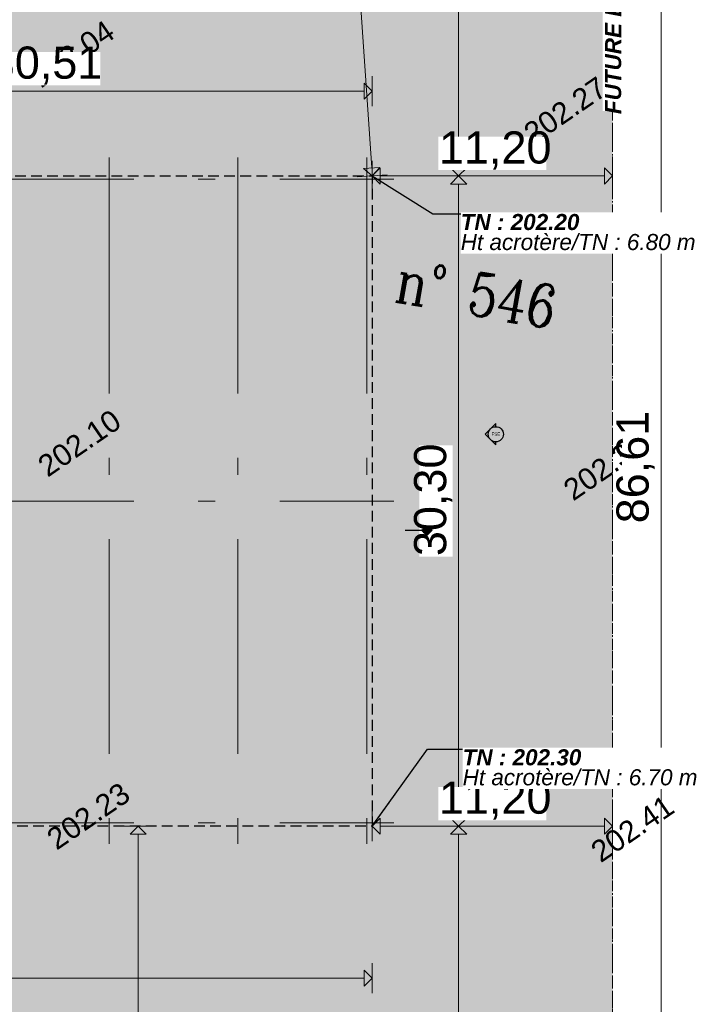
# Model space of a CAD drawing. Header units: millimetres. Extents: x -7175 to 180407, y -10650 to 115854.
# Tile 10 of 12: x 72413 to 104131, y 25323 to 71213. Entities that reach past the tile are written whole.
import ezdxf

# ---------------------------------------------------------------- set-up
doc = ezdxf.new("R2010")
doc.units = ezdxf.units.MM
doc.header["$MEASUREMENT"] = 0
for name, pattern in [('AI-Linetype-1', [750, 500, -250]), ('Axe', [546.805537, 264.583325, -105.833328, 70.555556, -105.833328]), ('Axe_long_OD', [16800, 10000, -3000, 800, -3000]), ('Wipeout_Contour', [1000, 0, -1000])]:
    doc.linetypes.add(name, pattern=pattern)
for name, color, linetype in [('Marques _ Coupes sécurité.Marques', 7, 'Continuous'), ('Marques _ Façades.Marques', 7, 'Continuous'), ('Nouveau_2D - Cotations - 1_100.2D', 7, 'Continuous'), ('Nouveau_2D - Divers - Axes.2D_3D', 7, 'Continuous'), ('Nouveau_2D_3D _ Annotations.2D_3D', 7, 'Continuous'), ('Nouveau_Finitions - Etanchéité.5-Etanchéité', 7, 'Continuous'), ('Nouveau_X-PTS TOPO-TEXTE TOPOALT.Topo', 7, 'Continuous'), ('Nouveau_X-PTS TOPO-TOPOPOINT.Topo', 7, 'Continuous'), ('Nouveau_Y-FDP TOPO-CADASTRE_NUMERO.Topo', 7, 'Continuous'), ('Nouveau_Y-FDP TOPO-CN_1_00.Topo', 7, 'Continuous')]:
    doc.layers.add(name, color=color, linetype=linetype)
doc.styles.add('STYLE_GENERE_1', font='txt')
doc.styles.add('STYLE_GENERE_2', font='Complex.shx')
doc.styles.add('STYLE_GENERE_3', font='txt')
doc.styles.add('STYLE_GENERE_4', font='arial.ttf')
doc.dimstyles.new('STYLE_GENERE__1', dxfattribs={"dimtxt": 1500, "dimasz": 712.5, "dimexe": 0.18, "dimexo": 50, "dimgap": 0, "dimtad": 1, "dimlfac": 0.001, "dimzin": 0, "dimdsep": 46, "dimtxsty": 'STYLE_GENERE_1', "dimblk": 'ARROWHEAD_10', "dimblk1": 'ARROWHEAD_10', "dimblk2": 'ARROWHEAD_10', "dimcen": 0.09, "dimclrd": 256, "dimclre": 256, "dimclrt": 256, "dimazin": 0, "dimtfac": 1, "dimtdec": 4, "dimtmove": 0, "dimatfit": 3, "dimfxl": 0, "dimtolj": 1, "dimtzin": 0, "dimarcsym": 0})
doc.dimstyles.new('STYLE_GENERE__2', dxfattribs={"dimtxt": 1500, "dimasz": 712.5, "dimexe": 0.18, "dimexo": 50, "dimgap": 0, "dimtad": 1, "dimtih": 1, "dimtoh": 1, "dimlfac": 0.001, "dimzin": 0, "dimdsep": 46, "dimtxsty": 'STYLE_GENERE_1', "dimblk": 'ARROWHEAD_10', "dimblk1": 'ARROWHEAD_10', "dimblk2": 'ARROWHEAD_10', "dimcen": 0.09, "dimclrd": 256, "dimclre": 256, "dimclrt": 256, "dimazin": 0, "dimtfac": 1, "dimtdec": 4, "dimtmove": 0, "dimatfit": 3, "dimfxl": 0, "dimtolj": 1, "dimtzin": 0, "dimarcsym": 0})
doc.dimstyles.new('STYLE_GENERE__3', dxfattribs={"dimtxt": 0.18, "dimasz": 1368, "dimexe": 0.18, "dimexo": 0.0625, "dimgap": 0, "dimtad": 0, "dimtih": 1, "dimtoh": 1, "dimdec": 4, "dimzin": 0, "dimdsep": 46, "dimcen": 0.09, "dimadec": 0, "dimazin": 0, "dimtfac": 1, "dimtdec": 4, "dimtmove": 0, "dimatfit": 3, "dimldrblk": 'ARROWHEAD_5', "dimfxl": 0, "dimtolj": 1, "dimtzin": 0, "dimarcsym": 0})

# ---------------------------------------------------------------- blocks, each defined once
blk = doc.blocks.new('Marque grille standard')
at = {"layer": 'Nouveau_2D - Divers - Axes.2D_3D', "color": 104, "linetype": 'Axe_long_OD', "lineweight": 15, "true_color": 0x029e21}
for p, q in [((1000, 0), (72512, 0)), ((72512, 0), (73512, 0))]:
    blk.add_line(p, q, dxfattribs=at)
blk = doc.blocks.new('Marque grille standard_2')
at = {"layer": 'Nouveau_2D - Divers - Axes.2D_3D', "color": 104, "linetype": 'Axe_long_OD', "lineweight": 15, "true_color": 0x029e21}
for p, q in [((1000, 0), (0, 0)), ((1000, 0), (31000, 0)), ((31000, 0), (32000, 0))]:
    blk.add_line(p, q, dxfattribs=at)
blk = doc.blocks.new('*D4')
at = {"layer": 'Nouveau_2D - Cotations - 1_100.2D', "linetype": 'Continuous', "lineweight": 15, "true_color": 0xa80f02}
for points in [[(92869, 33627), (93244, 34002), (92494, 34002)], [(92869, 33627), (92494, 33252), (93244, 33252)], [(92869, 7000), (93244, 7375), (92494, 7375)]]:
    blk.add_hatch(color=14, dxfattribs=at).paths.add_polyline_path(points)
at = {"layer": 'Nouveau_2D - Cotations - 1_100.2D', "color": 11, "linetype": 'Continuous', "lineweight": 15, "true_color": 0xfd8379}
for p, q in [((93572, 33627), (92166, 33627)), ((92869, 7375), (92869, 33252)), ((93572, 7000), (92166, 7000))]:
    blk.add_line(p, q, dxfattribs=at)
at = {"layer": 'Nouveau_2D - Cotations - 1_100.2D', "color": 14, "linetype": 'Continuous', "lineweight": 15, "true_color": 0xa80f02}
for p, q in [((92869, 33627), (92494, 33252)), ((92869, 33627), (93244, 33252)), ((93244, 33252), (92494, 33252)), ((92494, 7375), (93244, 7375)), ((92869, 7000), (92494, 7375)), ((92869, 7000), (93244, 7375))]:
    blk.add_line(p, q, dxfattribs=at)
at = {"color": 254, "linetype": 'Wipeout_Contour', "lineweight": 0, "ltscale": 376293.596081}
blk.add_wipeout([(92594, 17724), (92594, 22903), (91044, 22903), (91044, 17724)], dxfattribs=at).dxf.layer = 'Nouveau_2D - Cotations - 1_100.2D'
at = {"layer": 'Nouveau_2D - Cotations - 1_100.2D', "color": 14, "lineweight": 15, "true_color": 0xa80f02, "insert": (92569, 17749), "char_height": 1500, "attachment_point": 7, "rotation": 90, "style": 'STYLE_GENERE_1'}
blk.add_mtext('\\A1;{\\pql;\\fArial|b0|i0|c0|p38;26,63}', dxfattribs=at)
blk = doc.blocks.new('ARROWHEAD_10')
at = {"linetype": 'Continuous', "lineweight": 0}
blk.add_hatch(color=0, dxfattribs=at).paths.add_polyline_path([(-0.525, 0.525), (0, 0), (-0.525, -0.525)])
at = {"color": 0, "linetype": 'Continuous', "lineweight": 0}
blk.add_line((0, 0), (-1, 0), dxfattribs=at)
blk = doc.blocks.new('*D6')
at = {"layer": 'Nouveau_2D - Cotations - 1_100.2D', "linetype": 'Continuous', "lineweight": 15, "true_color": 0xa80f02}
for points in [[(92869, 63929), (93244, 64304), (92494, 64304)], [(92869, 63929), (92494, 63554), (93244, 63554)], [(92869, 33627), (93244, 34002), (92494, 34002)], [(92869, 33627), (92494, 33252), (93244, 33252)]]:
    blk.add_hatch(color=14, dxfattribs=at).paths.add_polyline_path(points)
at = {"layer": 'Nouveau_2D - Cotations - 1_100.2D', "color": 11, "linetype": 'Continuous', "lineweight": 15, "true_color": 0xfd8379}
for p, q in [((93572, 63929), (92166, 63929)), ((92869, 34002), (92869, 63554)), ((93572, 33627), (92166, 33627))]:
    blk.add_line(p, q, dxfattribs=at)
at = {"layer": 'Nouveau_2D - Cotations - 1_100.2D', "color": 14, "linetype": 'Continuous', "lineweight": 15, "true_color": 0xa80f02}
for p, q in [((92869, 63929), (92494, 63554)), ((92869, 63929), (93244, 63554)), ((93244, 63554), (92494, 63554)), ((92494, 34002), (93244, 34002)), ((92869, 33627), (92494, 34002)), ((92869, 33627), (93244, 34002))]:
    blk.add_line(p, q, dxfattribs=at)
at = {"color": 254, "linetype": 'Wipeout_Contour', "lineweight": 0, "ltscale": 415988.879779}
blk.add_wipeout([(92594, 46189), (92594, 51368), (91044, 51368), (91044, 46189)], dxfattribs=at).dxf.layer = 'Nouveau_2D - Cotations - 1_100.2D'
at = {"layer": 'Nouveau_2D - Cotations - 1_100.2D', "color": 14, "lineweight": 15, "true_color": 0xa80f02, "insert": (92569, 46214), "char_height": 1500, "attachment_point": 7, "rotation": 90, "style": 'STYLE_GENERE_1'}
blk.add_mtext('\\A1;{\\pql;\\fArial|b0|i0|c0|p38;30,30}', dxfattribs=at)
blk = doc.blocks.new('*D7')
at = {"layer": 'Nouveau_2D - Cotations - 1_100.2D', "linetype": 'Continuous', "lineweight": 15, "true_color": 0xa80f02}
for points in [[(92869, 93836), (92494, 93461), (93244, 93461)], [(92869, 63929), (93244, 64304), (92494, 64304)], [(92869, 63929), (92494, 63554), (93244, 63554)]]:
    blk.add_hatch(color=14, dxfattribs=at).paths.add_polyline_path(points)
at = {"layer": 'Nouveau_2D - Cotations - 1_100.2D', "color": 11, "linetype": 'Continuous', "lineweight": 15, "true_color": 0xfd8379}
for p, q in [((93572, 93836), (92166, 93836)), ((92869, 64304), (92869, 93461)), ((93572, 63929), (92166, 63929))]:
    blk.add_line(p, q, dxfattribs=at)
at = {"layer": 'Nouveau_2D - Cotations - 1_100.2D', "color": 14, "linetype": 'Continuous', "lineweight": 15, "true_color": 0xa80f02}
for p, q in [((92869, 93836), (92494, 93461)), ((92869, 93836), (93244, 93461)), ((93244, 93461), (92494, 93461)), ((92494, 64304), (93244, 64304)), ((92869, 63929), (92494, 64304)), ((92869, 63929), (93244, 64304))]:
    blk.add_line(p, q, dxfattribs=at)
at = {"color": 254, "linetype": 'Wipeout_Contour', "lineweight": 0, "ltscale": 484269.970255}
blk.add_wipeout([(92594, 76293), (92594, 81472), (91044, 81472), (91044, 76293)], dxfattribs=at).dxf.layer = 'Nouveau_2D - Cotations - 1_100.2D'
at = {"layer": 'Nouveau_2D - Cotations - 1_100.2D', "color": 14, "lineweight": 15, "true_color": 0xa80f02, "insert": (92569, 76318), "char_height": 1500, "attachment_point": 7, "rotation": 90, "style": 'STYLE_GENERE_1'}
blk.add_mtext('\\A1;{\\pql;\\fArial|b0|i0|c0|p38;29,91}', dxfattribs=at)
blk = doc.blocks.new('*D8')
at = {"layer": 'Nouveau_2D - Cotations - 1_100.2D', "linetype": 'Continuous', "lineweight": 15, "true_color": 0xa80f02}
for points in [[(17329, 26541), (17704, 26166), (17704, 26916)], [(88841, 26541), (88466, 26916), (88466, 26166)]]:
    blk.add_hatch(color=14, dxfattribs=at).paths.add_polyline_path(points)
at = {"layer": 'Nouveau_2D - Cotations - 1_100.2D', "color": 11, "linetype": 'Continuous', "lineweight": 15, "true_color": 0xfd8379}
for p, q in [((17329, 25838), (17329, 27244)), ((88841, 25838), (88841, 27244)), ((17704, 26541), (88466, 26541))]:
    blk.add_line(p, q, dxfattribs=at)
at = {"layer": 'Nouveau_2D - Cotations - 1_100.2D', "color": 14, "linetype": 'Continuous', "lineweight": 15, "true_color": 0xa80f02}
for p, q in [((17329, 26541), (17704, 26916)), ((17704, 26916), (17704, 26166)), ((88466, 26166), (88466, 26916)), ((88841, 26541), (88466, 26916)), ((17329, 26541), (17704, 26166)), ((88841, 26541), (88466, 26166))]:
    blk.add_line(p, q, dxfattribs=at)
at = {"color": 254, "linetype": 'Wipeout_Contour', "lineweight": 0, "ltscale": 239373.369385}
blk.add_wipeout([(50496, 26816), (55675, 26816), (55675, 28366), (50496, 28366)], dxfattribs=at).dxf.layer = 'Nouveau_2D - Cotations - 1_100.2D'
at = {"layer": 'Nouveau_2D - Cotations - 1_100.2D', "color": 14, "lineweight": 15, "true_color": 0xa80f02, "insert": (50521, 26841), "char_height": 1500, "attachment_point": 7, "style": 'STYLE_GENERE_1'}
blk.add_mtext('\\A1;{\\pql;\\fArial|b0|i0|c0|p38;71,51}', dxfattribs=at)
blk = doc.blocks.new('*D11')
at = {"layer": 'Nouveau_2D - Cotations - 1_100.2D', "linetype": 'Continuous', "lineweight": 15, "true_color": 0xa80f02}
for points in [[(58329, 67884), (57954, 68259), (57954, 67509)], [(58329, 67884), (58704, 67509), (58704, 68259)], [(88841, 67884), (88466, 68259), (88466, 67509)]]:
    blk.add_hatch(color=14, dxfattribs=at).paths.add_polyline_path(points)
at = {"layer": 'Nouveau_2D - Cotations - 1_100.2D', "color": 11, "linetype": 'Continuous', "lineweight": 15, "true_color": 0xfd8379}
for p, q in [((58329, 67180), (58329, 68587)), ((88841, 67180), (88841, 68587)), ((58704, 67884), (88466, 67884))]:
    blk.add_line(p, q, dxfattribs=at)
at = {"layer": 'Nouveau_2D - Cotations - 1_100.2D', "color": 14, "linetype": 'Continuous', "lineweight": 15, "true_color": 0xa80f02}
for p, q in [((58329, 67884), (58704, 68259)), ((58704, 68259), (58704, 67509)), ((88466, 67509), (88466, 68259)), ((88841, 67884), (88466, 68259)), ((58329, 67884), (58704, 67509)), ((88841, 67884), (88466, 67509))]:
    blk.add_line(p, q, dxfattribs=at)
at = {"color": 254, "linetype": 'Wipeout_Contour', "lineweight": 0, "ltscale": 403387.644296}
blk.add_wipeout([(70996, 68159), (76175, 68159), (76175, 69709), (70996, 69709)], dxfattribs=at).dxf.layer = 'Nouveau_2D - Cotations - 1_100.2D'
at = {"layer": 'Nouveau_2D - Cotations - 1_100.2D', "color": 14, "lineweight": 15, "true_color": 0xa80f02, "insert": (71021, 68184), "char_height": 1500, "attachment_point": 7, "style": 'STYLE_GENERE_1'}
blk.add_mtext('\\A1;{\\pql;\\fArial|b0|i0|c0|p38;30,51}', dxfattribs=at)
blk = doc.blocks.new('*D20')
at = {"layer": 'Nouveau_2D - Cotations - 1_100.2D', "linetype": 'Continuous', "lineweight": 15, "true_color": 0xa80f02}
for points in [[(86899, 92686), (86550, 92287), (87299, 92337)], [(88841, 63929), (89190, 64329), (88442, 64278)]]:
    blk.add_hatch(color=14, dxfattribs=at).paths.add_polyline_path(points)
at = {"layer": 'Nouveau_2D - Cotations - 1_100.2D', "color": 11, "linetype": 'Continuous', "lineweight": 15, "true_color": 0xfd8379}
for p, q in [((86198, 92639), (87601, 92733)), ((86924, 92312), (88816, 64303)), ((88140, 63882), (89543, 63977))]:
    blk.add_line(p, q, dxfattribs=at)
at = {"layer": 'Nouveau_2D - Cotations - 1_100.2D', "color": 14, "linetype": 'Continuous', "lineweight": 15, "true_color": 0xa80f02}
for p, q in [((86899, 92686), (86550, 92287)), ((87299, 92337), (86550, 92287)), ((86899, 92686), (87299, 92337)), ((88442, 64278), (89190, 64329)), ((88841, 63929), (88442, 64278)), ((88841, 63929), (89190, 64329))]:
    blk.add_line(p, q, dxfattribs=at)
at = {"color": 254, "linetype": 'Wipeout_Contour', "lineweight": 0, "ltscale": 474198.144703}
blk.add_wipeout([(87970, 80910), (88319, 75742), (89866, 75847), (89517, 81014)], dxfattribs=at).dxf.layer = 'Nouveau_2D - Cotations - 1_100.2D'
at = {"layer": 'Nouveau_2D - Cotations - 1_100.2D', "color": 14, "lineweight": 15, "true_color": 0xa80f02, "insert": (87997, 80887), "char_height": 1500, "attachment_point": 7, "rotation": 273.8639, "style": 'STYLE_GENERE_1'}
blk.add_mtext('\\A1;{\\pql;\\fArial|b0|i0|c0|p38;28,82}', dxfattribs=at)
blk = doc.blocks.new('*D21')
at = {"layer": 'Nouveau_2D - Cotations - 1_100.2D', "linetype": 'Continuous', "lineweight": 15, "true_color": 0xa80f02}
for points in [[(88841, 63929), (89216, 63554), (89216, 64304)], [(100041, 63929), (99666, 64304), (99666, 63554)]]:
    blk.add_hatch(color=14, dxfattribs=at).paths.add_polyline_path(points)
at = {"layer": 'Nouveau_2D - Cotations - 1_100.2D', "color": 11, "linetype": 'Continuous', "lineweight": 15, "true_color": 0xfd8379}
for p, q in [((88841, 63226), (88841, 64632)), ((100041, 63226), (100041, 64632)), ((89216, 63929), (99666, 63929))]:
    blk.add_line(p, q, dxfattribs=at)
at = {"layer": 'Nouveau_2D - Cotations - 1_100.2D', "color": 14, "linetype": 'Continuous', "lineweight": 15, "true_color": 0xa80f02}
for p, q in [((88841, 63929), (89216, 64304)), ((89216, 64304), (89216, 63554)), ((99666, 63554), (99666, 64304)), ((100041, 63929), (99666, 64304)), ((88841, 63929), (89216, 63554)), ((100041, 63929), (99666, 63554))]:
    blk.add_line(p, q, dxfattribs=at)
at = {"color": 254, "linetype": 'Wipeout_Contour', "lineweight": 0, "ltscale": 458587.620785}
blk.add_wipeout([(91927, 64204), (96955, 64204), (96955, 65754), (91927, 65754)], dxfattribs=at).dxf.layer = 'Nouveau_2D - Cotations - 1_100.2D'
at = {"layer": 'Nouveau_2D - Cotations - 1_100.2D', "color": 14, "lineweight": 15, "true_color": 0xa80f02, "insert": (91952, 64229), "char_height": 1500, "attachment_point": 7, "style": 'STYLE_GENERE_1'}
blk.add_mtext('\\A1;{\\pql;\\fArial|b0|i0|c0|p38;11,20}', dxfattribs=at)
blk = doc.blocks.new('*D22')
at = {"layer": 'Nouveau_2D - Cotations - 1_100.2D', "linetype": 'Continuous', "lineweight": 15, "true_color": 0xa80f02}
for points in [[(88841, 33627), (89216, 33252), (89216, 34002)], [(100041, 33627), (99666, 34002), (99666, 33252)]]:
    blk.add_hatch(color=14, dxfattribs=at).paths.add_polyline_path(points)
at = {"layer": 'Nouveau_2D - Cotations - 1_100.2D', "color": 11, "linetype": 'Continuous', "lineweight": 15, "true_color": 0xfd8379}
for p, q in [((88841, 32924), (88841, 34330)), ((100041, 32924), (100041, 34330)), ((89216, 33627), (99666, 33627))]:
    blk.add_line(p, q, dxfattribs=at)
at = {"layer": 'Nouveau_2D - Cotations - 1_100.2D', "color": 14, "linetype": 'Continuous', "lineweight": 15, "true_color": 0xa80f02}
for p, q in [((88841, 33627), (89216, 34002)), ((89216, 34002), (89216, 33252)), ((99666, 33252), (99666, 34002)), ((100041, 33627), (99666, 34002)), ((88841, 33627), (89216, 33252)), ((100041, 33627), (99666, 33252))]:
    blk.add_line(p, q, dxfattribs=at)
at = {"color": 254, "linetype": 'Wipeout_Contour', "lineweight": 0, "ltscale": 402451.722121}
blk.add_wipeout([(91927, 33902), (96955, 33902), (96955, 35452), (91927, 35452)], dxfattribs=at).dxf.layer = 'Nouveau_2D - Cotations - 1_100.2D'
at = {"layer": 'Nouveau_2D - Cotations - 1_100.2D', "color": 14, "lineweight": 15, "true_color": 0xa80f02, "insert": (91952, 33927), "char_height": 1500, "attachment_point": 7, "style": 'STYLE_GENERE_1'}
blk.add_mtext('\\A1;{\\pql;\\fArial|b0|i0|c0|p38;11,20}', dxfattribs=at)
blk = doc.blocks.new('*D23')
at = {"layer": 'Nouveau_2D - Cotations - 1_100.2D', "linetype": 'Continuous', "lineweight": 15, "true_color": 0xa80f02}
for points in [[(102302, 93614), (101927, 93239), (102677, 93239)], [(102302, 7000), (102677, 7375), (101927, 7375)]]:
    blk.add_hatch(color=14, dxfattribs=at).paths.add_polyline_path(points)
at = {"layer": 'Nouveau_2D - Cotations - 1_100.2D', "color": 11, "linetype": 'Continuous', "lineweight": 15, "true_color": 0xfd8379}
for p, q in [((103005, 93614), (101599, 93614)), ((102302, 7375), (102302, 93239)), ((103005, 7000), (101599, 7000))]:
    blk.add_line(p, q, dxfattribs=at)
at = {"layer": 'Nouveau_2D - Cotations - 1_100.2D', "color": 14, "linetype": 'Continuous', "lineweight": 15, "true_color": 0xa80f02}
for p, q in [((102302, 93614), (101927, 93239)), ((102677, 93239), (101927, 93239)), ((102302, 93614), (102677, 93239)), ((101927, 7375), (102677, 7375)), ((102302, 7000), (101927, 7375)), ((102302, 7000), (102677, 7375))]:
    blk.add_line(p, q, dxfattribs=at)
at = {"color": 254, "linetype": 'Wipeout_Contour', "lineweight": 0, "ltscale": 452339.578643}
blk.add_wipeout([(102027, 47717), (102027, 52897), (100477, 52897), (100477, 47717)], dxfattribs=at).dxf.layer = 'Nouveau_2D - Cotations - 1_100.2D'
at = {"layer": 'Nouveau_2D - Cotations - 1_100.2D', "color": 14, "lineweight": 15, "true_color": 0xa80f02, "insert": (102002, 47742), "char_height": 1500, "attachment_point": 7, "rotation": 90, "style": 'STYLE_GENERE_1'}
blk.add_mtext('\\A1;{\\pql;\\fArial|b0|i0|c0|p38;86,61}', dxfattribs=at)
blk = doc.blocks.new('*D34')
at = {"layer": 'Nouveau_2D - Cotations - 1_100.2D', "linetype": 'Continuous', "lineweight": 15, "true_color": 0xa80f02}
for points in [[(77933, 33627), (77558, 33252), (78308, 33252)], [(77933, 7000), (78308, 7375), (77558, 7375)]]:
    blk.add_hatch(color=14, dxfattribs=at).paths.add_polyline_path(points)
at = {"layer": 'Nouveau_2D - Cotations - 1_100.2D', "color": 11, "linetype": 'Continuous', "lineweight": 15, "true_color": 0xfd8379}
for p, q in [((78636, 33627), (77229, 33627)), ((77933, 7375), (77933, 33252)), ((78636, 7000), (77229, 7000))]:
    blk.add_line(p, q, dxfattribs=at)
at = {"layer": 'Nouveau_2D - Cotations - 1_100.2D', "color": 14, "linetype": 'Continuous', "lineweight": 15, "true_color": 0xa80f02}
for p, q in [((77933, 33627), (77558, 33252)), ((77933, 33627), (78308, 33252)), ((78308, 33252), (77558, 33252)), ((77558, 7375), (78308, 7375)), ((77933, 7000), (77558, 7375)), ((77933, 7000), (78308, 7375))]:
    blk.add_line(p, q, dxfattribs=at)
at = {"color": 254, "linetype": 'Wipeout_Contour', "lineweight": 0, "ltscale": 318242.086376}
blk.add_wipeout([(77658, 17724), (77658, 22903), (76108, 22903), (76108, 17724)], dxfattribs=at).dxf.layer = 'Nouveau_2D - Cotations - 1_100.2D'
at = {"layer": 'Nouveau_2D - Cotations - 1_100.2D', "color": 14, "lineweight": 15, "true_color": 0xa80f02, "insert": (77633, 17749), "char_height": 1500, "attachment_point": 7, "rotation": 90, "style": 'STYLE_GENERE_1'}
blk.add_mtext('\\A1;{\\pql;\\fArial|b0|i0|c0|p38;26,63}', dxfattribs=at)
blk = doc.blocks.new('Plan de coupe_5', base_point=(15625, 47424))
at = {"layer": 'Marques _ Coupes sécurité.Marques', "linetype": 'Continuous', "lineweight": 0, "true_color": 0x181b1e}
blk.add_hatch(color=250, dxfattribs=at).paths.add_polyline_path([(91208, 47424), (91135, 47424), (91385, 47174), (91635, 47424), (91562, 47424, 1)])
at = {"layer": 'Marques _ Coupes sécurité.Marques', "color": 5, "linetype": 'Continuous', "lineweight": 25}
for p, q in [((90385, 47424), (91135, 47424)), ((91208, 47424), (91135, 47424)), ((91135, 47424), (91385, 47174)), ((91385, 47174), (91635, 47424)), ((91635, 47424), (91562, 47424))]:
    blk.add_line(p, q, dxfattribs=at)
blk.add_circle((91385, 47424), 177, dxfattribs=at)
at = {"layer": 'Marques _ Coupes sécurité.Marques', "color": 7, "lineweight": 15, "insert": (91511, 47358), "char_height": 150, "attachment_point": 9, "style": 'STYLE_GENERE_3'}
blk.add_mtext('\\A1;{\\pqr;\\pt0;\\fArial|b0|i1|c0|p38;A1}', dxfattribs=at)
blk = doc.blocks.new('Façade_3', base_point=(94600, 27350))
at = {"layer": 'Marques _ Façades.Marques', "color": 161, "linetype": 'Continuous', "lineweight": 25, "true_color": 0x40a5ff}
for p, q in [((94600, 52391), (94100, 51891)), ((94600, 52245), (94600, 52391)), ((94100, 51891), (94600, 51391)), ((94600, 51391), (94600, 51537))]:
    blk.add_line(p, q, dxfattribs=at)
blk.add_circle((94600, 51891), 354, dxfattribs=at)
at = {"layer": 'Marques _ Façades.Marques', "color": 173, "lineweight": 15, "true_color": 0x5555ff, "insert": (94400, 51822), "char_height": 150, "attachment_point": 7, "style": 'STYLE_GENERE_1'}
blk.add_mtext('\\A1;{\\pql;\\pt0;\\fArial|b0|i0|c0|p38;FSE}', dxfattribs=at)
blk = doc.blocks.new('ARROWHEAD_5')
at = {"linetype": 'Continuous', "lineweight": 0}
blk.add_hatch(color=0, dxfattribs=at).paths.add_polyline_path([(-1, 0.2679), (0, 0), (-1, -0.2679)])
at = {"color": 0, "linetype": 'Continuous', "lineweight": 0}
blk.add_line((0, 0), (-1, 0), dxfattribs=at)

msp = doc.modelspace()

# ---------------------------------------------------------------- hatches: boundary and pattern name
at = {"layer": 'Nouveau_Finitions - Etanchéité.5-Etanchéité', "linetype": 'Continuous', "lineweight": 0, "true_color": 0x191919}
msp.add_hatch(color=250, dxfattribs=at).paths.add_polyline_path([(15298.272, 75014.152), (5957.365, 10429.423), (8926.472, 7000), (100041.348, 7000), (100041.348, 93750.768), (73174.388, 91936.189, 0.079278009), (67799.409, 90702.243), (50064.263, 83538.536, -0.042459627), (39452.607, 80267.37)])

# ---------------------------------------------------------------- linework, layer by layer
at = {"layer": 'Nouveau_Finitions - Etanchéité.5-Etanchéité', "color": 12, "linetype": 'AI-Linetype-1', "lineweight": 20, "true_color": 0xe40006, "flags": 128}
msp.add_lwpolyline([(15298.272, 75014.152), (5957.365, 10429.423), (8926.472, 7000), (100041.348, 7000), (100041.348, 93750.768), (73174.388, 91936.189, 0.079278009), (67799.409, 90702.243), (50064.263, 83538.536, -0.042459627), (39452.607, 80267.37)], format="xyb", close=True, dxfattribs=at)
at = {"layer": 'Nouveau_Finitions - Etanchéité.5-Etanchéité', "color": 1, "linetype": 'AI-Linetype-1', "lineweight": 25, "flags": 128}
msp.add_lwpolyline([(17329.348, 63929.283), (47841.348, 63929.283), (47841.348, 60987.312), (58329.348, 60987.312), (58329.348, 63929.283), (88841.348, 63929.283), (88841.348, 33627.283), (17329.348, 33627.283)], close=True, dxfattribs=at)
at = {"layer": 'Nouveau_X-PTS TOPO-TOPOPOINT.Topo', "color": 7, "linetype": 'Continuous', "lineweight": 40}
for p, q in [((74489.786, 68866.563), (74489.827, 68866.592)), ((97434.489, 66237.418), (97434.531, 66237.446)), ((74791.386, 50728.673), (74791.428, 50728.702)), ((99280.264, 49618.273), (99280.306, 49618.302)), ((75208.983, 33346.673), (75209.024, 33346.702)), ((100562.061, 32756.781), (100562.103, 32756.81))]:
    msp.add_line(p, q, dxfattribs=at)
at = {"layer": 'Nouveau_Y-FDP TOPO-CN_1_00.Topo', "color": 12, "linetype": 'Axe', "lineweight": 20, "true_color": 0xe40006, "flags": 128}
msp.add_lwpolyline([(100041.348, 93750.768), (100041.348, 0)], dxfattribs=at)

# ---------------------------------------------------------------- block references
at = {"layer": 'Nouveau_2D - Divers - Axes.2D_3D', "color": 8, "linetype": 'Continuous', "lineweight": 15, "zscale": 1000, "rotation": 270}
for p in [(76585.348, 64796.533), (82585.348, 64796.533), (88585.348, 64796.533)]:
    msp.add_blockref('Marque grille standard_2', p, dxfattribs=at)
at = {"layer": 'Nouveau_2D - Divers - Axes.2D_3D', "color": 8, "linetype": 'Continuous', "lineweight": 15, "xscale": -1, "zscale": 1000, "rotation": 180}
for p in [(16329.348, 63778.283), (16329.348, 48778.283), (16329.348, 33778.283)]:
    msp.add_blockref('Marque grille standard', p, dxfattribs=at)

# ---------------------------------------------------------------- texts
at = {"layer": 'Nouveau_X-PTS TOPO-TEXTE TOPOALT.Topo', "color": 7, "linetype": 'Continuous', "lineweight": 15, "char_height": 1000, "attachment_point": 7, "rotation": 34.5270722, "style": 'STYLE_GENERE_1'}
for s, insert in [('\\A1;{\\pql;\\fArial|b0|i0|c0|p38;202.04}', (73423.473, 67988.12)), ('\\A1;{\\pql;\\fArial|b0|i0|c0|p38;202.27}', (96368.176, 65358.974)), ('\\A1;{\\pql;\\fArial|b0|i0|c0|p38;202.10}', (73725.073, 49850.23)), ('\\A1;{\\pql;\\fArial|b0|i0|c0|p38;202.35}', (98214.339, 48739.265)), ('\\A1;{\\pql;\\fArial|b0|i0|c0|p38;202.23}', (74143.058, 32467.665)), ('\\A1;{\\pql;\\fArial|b0|i0|c0|p38;202.41}', (99495.748, 31878.338))]:
    msp.add_mtext(s, dxfattribs=dict(at, insert=insert))
at = {"layer": 'Nouveau_Y-FDP TOPO-CADASTRE_NUMERO.Topo', "color": 5, "linetype": 'Continuous', "lineweight": 25, "insert": (89811.689, 58110.293), "char_height": 2000, "attachment_point": 7, "rotation": 349.9516834, "style": 'STYLE_GENERE_2'}
msp.add_mtext('\\A1;{\\W0.800000x;\\pql;\\FComplex.shx;n° 546}', dxfattribs=at)

# ---------------------------------------------------------------- next in the draw order: dimensions: what is measured, and where the dimension line sits
at = {"layer": 'Nouveau_2D - Cotations - 1_100.2D', "color": 11, "linetype": 'Continuous', "lineweight": 15, "true_color": 0xfd8379}
dim = msp.add_linear_dim(base=(92869.059, 33627.283), p1=(102301.662, 7000), p2=(88841.348, 33627.283), angle=90, dimstyle='STYLE_GENERE__1', dxfattribs=at)
dim.commit()
dim.dimension.update_dxf_attribs({"geometry": '*D4', "text_midpoint": (91819.059, 20269.076), "dimtype": 160, "text_rotation": 90})

# ---------------------------------------------------------------- next in the draw order: dimensions: what is measured, and where the dimension line sits
dim = msp.add_linear_dim(base=(92869.059, 63929.283), p1=(88841.348, 33627.283), p2=(88841.348, 63929.283), angle=90, dimstyle='STYLE_GENERE__1', dxfattribs=at)
dim.commit()
dim.dimension.update_dxf_attribs({"geometry": '*D6', "text_midpoint": (91819.059, 48733.718), "dimtype": 160, "text_rotation": 90})

# ---------------------------------------------------------------- next in the draw order: dimensions: what is measured, and where the dimension line sits
dim = msp.add_linear_dim(base=(92869.059, 93836.189), p1=(88841.348, 63929.283), p2=(101057.676, 93836.189), angle=90, dimstyle='STYLE_GENERE__1', dxfattribs=at)
dim.commit()
dim.dimension.update_dxf_attribs({"geometry": '*D7', "text_midpoint": (91819.059, 78838.171), "dimtype": 160, "text_rotation": 90})
dim = msp.add_linear_dim(base=(88841.348, 26541.155), p1=(17329.348, 33627.283), p2=(88841.348, 33627.283), dimstyle='STYLE_GENERE__2', dxfattribs=at)
dim.commit()
dim.dimension.update_dxf_attribs({"geometry": '*D8', "text_midpoint": (53040.783, 27591.155), "dimtype": 160})

# ---------------------------------------------------------------- next in the draw order: dimensions: what is measured, and where the dimension line sits
dim = msp.add_linear_dim(base=(88841.348, 67883.611), p1=(58329.348, 63929.283), p2=(88841.348, 33627.283), dimstyle='STYLE_GENERE__2', dxfattribs=at)
dim.commit()
dim.dimension.update_dxf_attribs({"geometry": '*D11', "text_midpoint": (73540.783, 68933.611), "dimtype": 160})

# ---------------------------------------------------------------- next in the draw order: dimensions: what is measured, and where the dimension line sits
dim = msp.add_linear_dim(base=(88841.348, 63929.283), p1=(92260.175, 93048.017), p2=(88841.348, 63929.283), angle=273.8638574, dimstyle='STYLE_GENERE__1', dxfattribs=at)
dim.commit()
dim.dimension.update_dxf_attribs({"geometry": '*D20', "text_midpoint": (88914.854, 78422.828), "dimtype": 160, "text_rotation": 273.8638574})

# ---------------------------------------------------------------- next in the draw order: dimensions: what is measured, and where the dimension line sits
dim = msp.add_linear_dim(base=(100041.348, 63929.283), p1=(88841.348, 63929.283), p2=(100041.348, 65341.062), dimstyle='STYLE_GENERE__2', dxfattribs=at)
dim.commit()
dim.dimension.update_dxf_attribs({"geometry": '*D21', "text_midpoint": (94472.21, 64979.283), "dimtype": 160})

# ---------------------------------------------------------------- next in the draw order: dimensions: what is measured, and where the dimension line sits
dim = msp.add_linear_dim(base=(100041.348, 33627.283), p1=(88841.348, 63929.283), p2=(100041.348, 34287.591), dimstyle='STYLE_GENERE__2', dxfattribs=at)
dim.commit()
dim.dimension.update_dxf_attribs({"geometry": '*D22', "text_midpoint": (94472.21, 34677.283), "dimtype": 160})

# ---------------------------------------------------------------- next in the draw order: block references
at = {"layer": 'Marques _ Coupes sécurité.Marques', "color": 5, "lineweight": 25}
msp.add_blockref('Plan de coupe_5', (15624.64, 47423.968), dxfattribs=at)
at = {"layer": 'Marques _ Façades.Marques', "color": 161, "lineweight": 15, "true_color": 0x40a5ff}
msp.add_blockref('Façade_3', (94600.153, 27349.901), dxfattribs=at)

# ---------------------------------------------------------------- next in the draw order: dimensions: what is measured, and where the dimension line sits
at = {"layer": 'Nouveau_2D - Cotations - 1_100.2D', "color": 11, "linetype": 'Continuous', "lineweight": 15, "true_color": 0xfd8379}
dim = msp.add_linear_dim(base=(102301.662, 93614.077), p1=(100041.348, 7000), p2=(100641.348, 93614.077), angle=90, dimstyle='STYLE_GENERE__1', dxfattribs=at)
dim.commit()
dim.dimension.update_dxf_attribs({"geometry": '*D23', "text_midpoint": (101251.662, 50262.473), "dimtype": 160, "text_rotation": 90})

# ---------------------------------------------------------------- next in the draw order: dimensions: what is measured, and where the dimension line sits
dim = msp.add_linear_dim(base=(77932.541, 33627.283), p1=(100041.348, 7000), p2=(88841.348, 33627.283), angle=90, dimstyle='STYLE_GENERE__1', dxfattribs=at)
dim.commit()
dim.dimension.update_dxf_attribs({"geometry": '*D34', "text_midpoint": (76882.541, 20269.076), "dimtype": 160, "text_rotation": 90})

# ---------------------------------------------------------------- next in the draw order: wipeouts: each hides what was drawn before it
at = {"color": 5, "linetype": 'Wipeout_Contour', "lineweight": 25, "ltscale": 464173.653277}
msp.add_wipeout([(92965.503, 62236.581), (104041.808, 62236.581), (104041.808, 60300.862), (92965.503, 60300.862)], dxfattribs=at).dxf.layer = 'Nouveau_2D_3D _ Annotations.2D_3D'
at = {"color": 5, "linetype": 'Wipeout_Contour', "lineweight": 25, "ltscale": 420367.126532}
msp.add_wipeout([(93054.496, 37289.644), (104130.782, 37289.644), (104130.782, 35353.929), (93054.496, 35353.929)], dxfattribs=at).dxf.layer = 'Nouveau_2D_3D _ Annotations.2D_3D'
at = {"color": 20, "linetype": 'Wipeout_Contour', "lineweight": 15, "ltscale": 500619.652486, "true_color": 0xfd4435}
msp.add_wipeout([(99580.633, 66950.068), (99580.633, 82735.218), (100641.348, 82735.218), (100641.348, 66950.068)], dxfattribs=at).dxf.layer = 'Nouveau_Finitions - Etanchéité.5-Etanchéité'

# ---------------------------------------------------------------- next in the draw order: texts
at = {"layer": 'Nouveau_2D_3D _ Annotations.2D_3D', "color": 5, "linetype": 'Continuous', "lineweight": 25, "char_height": 750, "attachment_point": 1, "style": 'STYLE_GENERE_4'}
for s, insert, line_spacing_factor in [('\\A1;{\\pql;\\fArial|b1|i1|c0|p38;TN : 202.20\\P\\pql;\\fArial|b0|i1|c0|p38;Ht acrotère/TN : \\fArial|b0|i1|c0|p38;6.80\\fArial|b0|i1|c0|p38; m }', (92965.503, 62158.01), 0.745405), ('\\A1;{\\pql;\\fArial|b1|i1|c0|p38;TN : 202.\\fArial|b1|i1|c0|p38;30\\P\\pql;\\fArial|b0|i1|c0|p38;Ht acrotère/TN : 6.\\fArial|b0|i1|c0|p38;7\\fArial|b0|i1|c0|p38;0 m }', (93054.496, 37211.073), 0.745102)]:
    msp.add_mtext(s, dxfattribs=dict(at, insert=insert, line_spacing_factor=line_spacing_factor))
at = {"layer": 'Nouveau_Finitions - Etanchéité.5-Etanchéité', "color": 20, "linetype": 'Continuous', "lineweight": 15, "true_color": 0xfd4435, "insert": (99693.133, 74842.643), "char_height": 750, "attachment_point": 2, "rotation": 90, "style": 'STYLE_GENERE_4'}
msp.add_mtext('\\A1;{\\pqc;\\fArial|b1|i1|c0|p38;FUTURE LIMITE DE PROPRIETE}', dxfattribs=at)

# ---------------------------------------------------------------- next in the draw order: leaders
at = {"layer": 'Nouveau_2D_3D _ Annotations.2D_3D', "color": 161, "linetype": 'Continuous', "lineweight": 25, "true_color": 0x40a5ff, "annotation_type": 0, "has_hookline": 1, "hookline_direction": 0}
for points, text_width in [([(88841.348, 63929.283), (91665.908, 62158.01), (92965.503, 62158.01)], 10882.5), ([(88841.348, 33627.283), (91421.682, 37211.073), (93054.496, 37211.073)], 10914)]:
    msp.add_leader(points, dimstyle='STYLE_GENERE__3', dxfattribs=dict(at, text_width=text_width))

doc.saveas('drawing.dxf')
